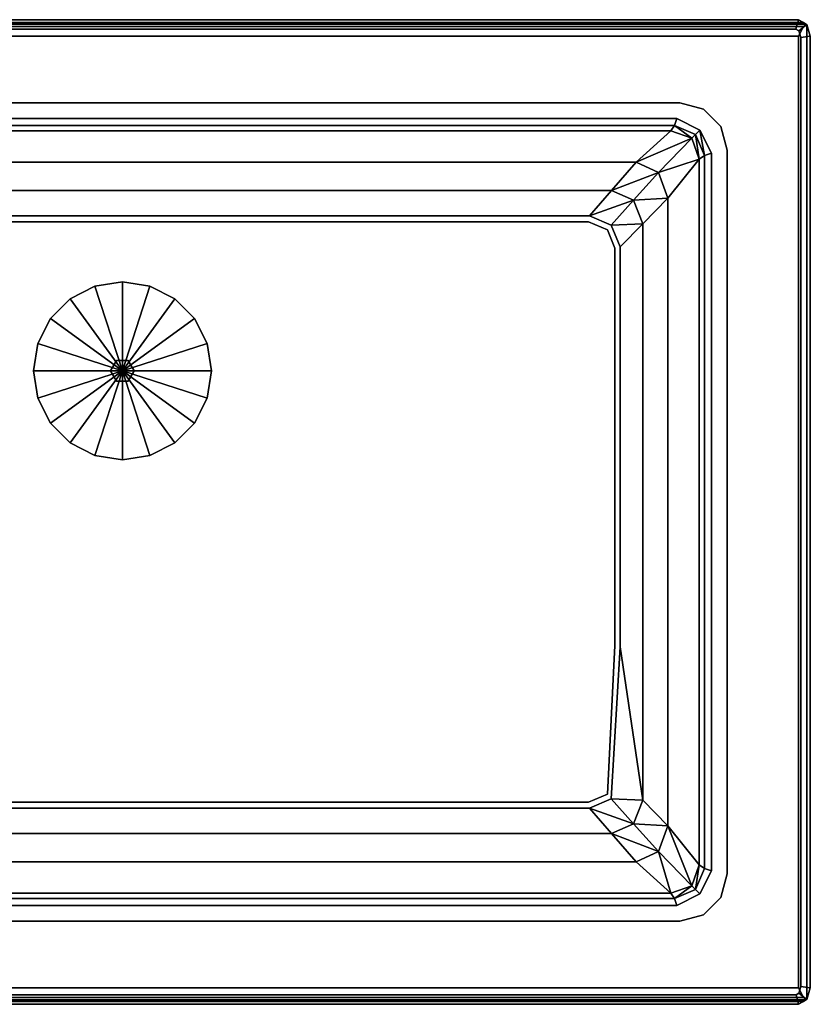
# Model space of a CAD drawing. Extents: x 0 to 0.58, y -0.415 to 0.
# Tile 2 of 2: x 0.247 to 0.58, y -0.415 to 0. Entities that reach past the tile are written whole.
import ezdxf

# ---------------------------------------------------------------- set-up
doc = ezdxf.new("R2010")
doc.units = 0
for name, color, linetype in [('L1_A_N_031758_1', 7, 'CONTINUOUS'), ('L2_A_N_031758_2', 7, 'CONTINUOUS'), ('L3_A_N_031758_3', 7, 'CONTINUOUS'), ('L4_ABLAUF__', 7, 'CONTINUOUS'), ('L5_ABLAUF75_', 7, 'CONTINUOUS'), ('L6_I_N_031758_2', 7, 'CONTINUOUS'), ('L7_GRUPPE_120', 7, 'CONTINUOUS')]:
    doc.layers.add(name, color=color, linetype=linetype)

msp = doc.modelspace()

# ---------------------------------------------------------------- linework, layer by layer
at = {"layer": 'L1_A_N_031758_1', "color": 7}
for points, invisible_edges in [([(0.00495, 0, 0.057), (0.00495, 0, 0.091), (0.57505, 0, 0.091), (0.00495, 0, 0.057)], 12), ([(0.57505, 0, 0.091), (0.57505, 0, 0.057), (0.00495, 0, 0.057), (0.57505, 0, 0.091)], 12), ([(0.004842, -0.004699, 0.053), (0.006035, -0.004, 0.053), (0.573965, -0.004, 0.053), (0.004842, -0.004699, 0.053)], 12), ([(0.004842, -0.004699, 0.053), (0.573965, -0.004, 0.053), (0.576, -0.007574, 0.053), (0.004842, -0.004699, 0.053)], 15), ([(0.573965, -0.004, 0.053), (0.575158, -0.004699, 0.053), (0.576, -0.007574, 0.053), (0.573965, -0.004, 0.053)], 12), ([(0.004842, -0.004699, 0.053), (0.576, -0.007574, 0.053), (0.055, -0.035, 0.053), (0.004842, -0.004699, 0.053)], 15), ([(0.57505, -0.007, 0.098), (0.00495, -0.007, 0.098), (0.056324, -0.041604, 0.098), (0.57505, -0.007, 0.098)], 14), ([(0.576, -0.007574, 0.053), (0.525, -0.035, 0.053), (0.055, -0.035, 0.053), (0.576, -0.007574, 0.053)], 13), ([(0.57505, -0.007, 0.098), (0.056324, -0.041604, 0.098), (0.523676, -0.041602, 0.098), (0.57505, -0.007, 0.098)], 13), ([(0.57505, -0.007, 0.098), (0.523676, -0.041602, 0.098), (0.533442, -0.046558, 0.098), (0.57505, -0.007, 0.098)], 13), ([(0.576, -0.007574, 0.053), (0.535, -0.037679, 0.053), (0.525, -0.035, 0.053), (0.576, -0.007574, 0.053)], 13), ([(0.57505, -0.007, 0.098), (0.533442, -0.046558, 0.098), (0.538389, -0.056327, 0.098), (0.57505, -0.007, 0.098)], 13), ([(0.576, -0.007574, 0.053), (0.542321, -0.045, 0.053), (0.535, -0.037679, 0.053), (0.576, -0.007574, 0.053)], 13), ([(0.57505, -0.408, 0.098), (0.57505, -0.007, 0.098), (0.538389, -0.056327, 0.098), (0.57505, -0.408, 0.098)], 14), ([(0.545, -0.055, 0.053), (0.542321, -0.045, 0.053), (0.576, -0.007574, 0.053), (0.545, -0.055, 0.053)], 14), ([(0.545, -0.36, 0.053), (0.545, -0.055, 0.053), (0.576, -0.007574, 0.053), (0.545, -0.36, 0.053)], 14), ([(0.545, -0.36, 0.053), (0.576, -0.007574, 0.053), (0.575158, -0.410301, 0.053), (0.545, -0.36, 0.053)], 15), ([(0.576, -0.007574, 0.053), (0.576, -0.407426, 0.053), (0.575158, -0.410301, 0.053), (0.576, -0.007574, 0.053)], 12), ([(0.58, -0.408, 0.057), (0.58, -0.007, 0.057), (0.58, -0.007, 0.091), (0.58, -0.408, 0.057)], 12), ([(0.58, -0.007, 0.091), (0.58, -0.408, 0.091), (0.58, -0.408, 0.057), (0.58, -0.007, 0.091)], 12), ([(0.035, -0.36), (0.055, -0.035), (0.545, -0.055), (0.035, -0.36)], 15), ([(0.055, -0.035), (0.525, -0.035), (0.535, -0.037679), (0.055, -0.035)], 12), ([(0.055, -0.035), (0.535, -0.037679), (0.545, -0.055), (0.055, -0.035)], 15), ([(0.535, -0.037679), (0.542321, -0.045), (0.545, -0.055), (0.535, -0.037679)], 12), ([(0.545, -0.055), (0.525, -0.38), (0.035, -0.36), (0.545, -0.055)], 15), ([(0.545, -0.055), (0.542321, -0.37), (0.525, -0.38), (0.545, -0.055)], 15), ([(0.57505, -0.408, 0.098), (0.538389, -0.056327, 0.098), (0.538389, -0.358673, 0.098), (0.57505, -0.408, 0.098)], 13), ([(0.545, -0.055), (0.545, -0.36), (0.542321, -0.37), (0.545, -0.055)], 12), ([(0.525, -0.38), (0.045, -0.377321), (0.035, -0.36), (0.525, -0.38)], 15), ([(0.57505, -0.408, 0.098), (0.538389, -0.358673, 0.098), (0.533442, -0.368442, 0.098), (0.57505, -0.408, 0.098)], 13), ([(0.542321, -0.37, 0.053), (0.545, -0.36, 0.053), (0.575158, -0.410301, 0.053), (0.542321, -0.37, 0.053)], 14), ([(0.533442, -0.368442, 0.098), (0.523676, -0.373398, 0.098), (0.57505, -0.408, 0.098), (0.533442, -0.368442, 0.098)], 14), ([(0.523676, -0.373398, 0.098), (0.056324, -0.373396, 0.098), (0.00495, -0.408, 0.098), (0.523676, -0.373398, 0.098)], 14), ([(0.523676, -0.373398, 0.098), (0.00495, -0.408, 0.098), (0.57505, -0.408, 0.098), (0.523676, -0.373398, 0.098)], 13), ([(0.542321, -0.37), (0.535, -0.377321), (0.525, -0.38), (0.542321, -0.37)], 12), ([(0.535, -0.377321, 0.053), (0.542321, -0.37, 0.053), (0.575158, -0.410301, 0.053), (0.535, -0.377321, 0.053)], 14), ([(0.525, -0.38), (0.055, -0.38), (0.045, -0.377321), (0.525, -0.38)], 12), ([(0.525, -0.38, 0.053), (0.535, -0.377321, 0.053), (0.575158, -0.410301, 0.053), (0.525, -0.38, 0.053)], 14), ([(0.055, -0.38, 0.053), (0.575158, -0.410301, 0.053), (0.004, -0.407426, 0.053), (0.055, -0.38, 0.053)], 15), ([(0.055, -0.38, 0.053), (0.525, -0.38, 0.053), (0.575158, -0.410301, 0.053), (0.055, -0.38, 0.053)], 14), ([(0.575158, -0.410301, 0.053), (0.006035, -0.411, 0.053), (0.004, -0.407426, 0.053), (0.575158, -0.410301, 0.053)], 15), ([(0.575158, -0.410301, 0.053), (0.573978, -0.410992, 0.053), (0.006035, -0.411, 0.053), (0.575158, -0.410301, 0.053)], 12), ([(0.00495, -0.415, 0.091), (0.00495, -0.415, 0.057), (0.57505, -0.415, 0.057), (0.00495, -0.415, 0.091)], 12), ([(0.57505, -0.415, 0.057), (0.57505, -0.415, 0.091), (0.00495, -0.415, 0.091), (0.57505, -0.415, 0.057)], 12)]:
    msp.add_3dface(points, dxfattribs=dict(at, invisible_edges=invisible_edges))
at = {"layer": 'L2_A_N_031758_2', "color": 7, "invisible_edges": 12}
for points in [[(0.055, -0.035, 0.053), (0.525, -0.035, 0.053), (0.525, -0.035), (0.055, -0.035, 0.053)], [(0.525, -0.035), (0.055, -0.035), (0.055, -0.035, 0.053), (0.525, -0.035)], [(0.525, -0.035, 0.053), (0.535, -0.037679, 0.053), (0.535, -0.037679), (0.525, -0.035, 0.053)], [(0.535, -0.037679), (0.525, -0.035), (0.525, -0.035, 0.053), (0.535, -0.037679)], [(0.535, -0.037679, 0.053), (0.542321, -0.045, 0.053), (0.542321, -0.045), (0.535, -0.037679, 0.053)], [(0.542321, -0.045), (0.535, -0.037679), (0.535, -0.037679, 0.053), (0.542321, -0.045)], [(0.542321, -0.045, 0.053), (0.545, -0.055, 0.053), (0.545, -0.055), (0.542321, -0.045, 0.053)], [(0.545, -0.055), (0.542321, -0.045), (0.542321, -0.045, 0.053), (0.545, -0.055)], [(0.545, -0.055, 0.053), (0.545, -0.36, 0.053), (0.545, -0.36), (0.545, -0.055, 0.053)], [(0.545, -0.36), (0.545, -0.055), (0.545, -0.055, 0.053), (0.545, -0.36)], [(0.545, -0.36, 0.053), (0.542321, -0.37, 0.053), (0.542321, -0.37), (0.545, -0.36, 0.053)], [(0.542321, -0.37), (0.545, -0.36), (0.545, -0.36, 0.053), (0.542321, -0.37)], [(0.542321, -0.37, 0.053), (0.535, -0.377321, 0.053), (0.535, -0.377321), (0.542321, -0.37, 0.053)], [(0.535, -0.377321), (0.542321, -0.37), (0.542321, -0.37, 0.053), (0.535, -0.377321)], [(0.535, -0.377321, 0.053), (0.525, -0.38, 0.053), (0.525, -0.38), (0.535, -0.377321, 0.053)], [(0.525, -0.38), (0.535, -0.377321), (0.535, -0.377321, 0.053), (0.525, -0.38)], [(0.525, -0.38, 0.053), (0.055, -0.38, 0.053), (0.055, -0.38), (0.525, -0.38, 0.053)], [(0.055, -0.38), (0.525, -0.38), (0.525, -0.38, 0.053), (0.055, -0.38)]]:
    msp.add_3dface(points, dxfattribs=at)
at = {"layer": 'L3_A_N_031758_3', "color": 7}
for points, invisible_edges in [([(0.57505, 0, 0.091), (0.00495, 0, 0.091), (0.002899, -0.001201, 0.095101), (0.57505, 0, 0.091)], 12), ([(0.002899, -0.001201, 0.095101), (0.577101, -0.001201, 0.095101), (0.57505, 0, 0.091), (0.002899, -0.001201, 0.095101)], 12), ([(0.573965, -0.004, 0.053), (0.006035, -0.004, 0.053), (0.00495, 0, 0.057), (0.573965, -0.004, 0.053)], 12), ([(0.00495, 0, 0.057), (0.57505, 0, 0.057), (0.573965, -0.004, 0.053), (0.00495, 0, 0.057)], 12), ([(0.575158, -0.004699, 0.053), (0.573965, -0.004, 0.053), (0.57505, 0, 0.057), (0.575158, -0.004699, 0.053)], 12), ([(0.57505, 0, 0.057), (0.57855, -0.00205, 0.057), (0.575158, -0.004699, 0.053), (0.57505, 0, 0.057)], 12), ([(0.57855, -0.00205, 0.09595), (0.57855, -0.00205, 0.057), (0.57505, 0, 0.057), (0.57855, -0.00205, 0.09595)], 12), ([(0.57505, 0, 0.057), (0.57505, 0, 0.091), (0.577101, -0.001201, 0.095101), (0.57505, 0, 0.057)], 12), ([(0.57855, -0.00205, 0.09595), (0.57505, 0, 0.057), (0.577101, -0.001201, 0.095101), (0.57855, -0.00205, 0.09595)], 15), ([(0.002899, -0.001201, 0.095101), (0.001828, -0.001828, 0.096172), (0.578172, -0.001828, 0.096172), (0.002899, -0.001201, 0.095101)], 12), ([(0.577101, -0.002899, 0.096799), (0.578172, -0.001828, 0.096172), (0.001828, -0.001828, 0.096172), (0.577101, -0.002899, 0.096799)], 12), ([(0.001828, -0.001828, 0.096172), (0.002899, -0.002899, 0.096799), (0.577101, -0.002899, 0.096799), (0.001828, -0.001828, 0.096172)], 12), ([(0.578172, -0.001828, 0.096172), (0.577101, -0.001201, 0.095101), (0.002899, -0.001201, 0.095101), (0.578172, -0.001828, 0.096172)], 12), ([(0.577101, -0.002899, 0.096799), (0.002899, -0.002899, 0.096799), (0.00495, -0.007, 0.098), (0.577101, -0.002899, 0.096799)], 12), ([(0.00495, -0.007, 0.098), (0.57505, -0.007, 0.098), (0.577101, -0.002899, 0.096799), (0.00495, -0.007, 0.098)], 12), ([(0.578172, -0.001828, 0.096172), (0.577101, -0.002899, 0.096799), (0.57505, -0.007, 0.098), (0.578172, -0.001828, 0.096172)], 12), ([(0.57855, -0.41295, 0.09595), (0.578172, -0.001828, 0.096172), (0.57505, -0.007, 0.098), (0.57855, -0.41295, 0.09595)], 15), ([(0.576, -0.007574, 0.053), (0.575158, -0.004699, 0.053), (0.57855, -0.00205, 0.057), (0.576, -0.007574, 0.053)], 12), ([(0.57855, -0.00205, 0.057), (0.58, -0.007, 0.057), (0.576, -0.007574, 0.053), (0.57855, -0.00205, 0.057)], 12), ([(0.577101, -0.001201, 0.095101), (0.578172, -0.001828, 0.096172), (0.57855, -0.00205, 0.09595), (0.577101, -0.001201, 0.095101)], 12), ([(0.57855, -0.41295, 0.09595), (0.57855, -0.00205, 0.09595), (0.578172, -0.001828, 0.096172), (0.57855, -0.41295, 0.09595)], 12), ([(0.58, -0.408, 0.091), (0.58, -0.007, 0.091), (0.57855, -0.00205, 0.09595), (0.58, -0.408, 0.091)], 12), ([(0.57855, -0.00205, 0.09595), (0.57855, -0.41295, 0.09595), (0.58, -0.408, 0.091), (0.57855, -0.00205, 0.09595)], 12), ([(0.58, -0.007, 0.091), (0.58, -0.007, 0.057), (0.57855, -0.00205, 0.057), (0.58, -0.007, 0.091)], 12), ([(0.57855, -0.00205, 0.057), (0.57855, -0.00205, 0.09595), (0.58, -0.007, 0.091), (0.57855, -0.00205, 0.057)], 12), ([(0.57505, -0.007, 0.098), (0.57505, -0.408, 0.098), (0.577101, -0.412101, 0.096799), (0.57505, -0.007, 0.098)], 12), ([(0.57505, -0.007, 0.098), (0.577101, -0.412101, 0.096799), (0.57855, -0.41295, 0.09595), (0.57505, -0.007, 0.098)], 15), ([(0.576, -0.407426, 0.053), (0.576, -0.007574, 0.053), (0.58, -0.007, 0.057), (0.576, -0.407426, 0.053)], 12), ([(0.58, -0.007, 0.057), (0.58, -0.408, 0.057), (0.576, -0.407426, 0.053), (0.58, -0.007, 0.057)], 12), ([(0.57505, -0.408, 0.098), (0.00495, -0.408, 0.098), (0.002899, -0.412101, 0.096799), (0.57505, -0.408, 0.098)], 12), ([(0.002899, -0.412101, 0.096799), (0.577101, -0.412101, 0.096799), (0.57505, -0.408, 0.098), (0.002899, -0.412101, 0.096799)], 12), ([(0.573978, -0.410992, 0.053), (0.575158, -0.410301, 0.053), (0.57855, -0.41295, 0.057), (0.573978, -0.410992, 0.053)], 12), ([(0.575158, -0.410301, 0.053), (0.576, -0.407426, 0.053), (0.58, -0.408, 0.057), (0.575158, -0.410301, 0.053)], 12), ([(0.58, -0.408, 0.057), (0.57855, -0.41295, 0.057), (0.575158, -0.410301, 0.053), (0.58, -0.408, 0.057)], 12), ([(0.58, -0.408, 0.057), (0.58, -0.408, 0.091), (0.57855, -0.41295, 0.09595), (0.58, -0.408, 0.057)], 12), ([(0.57855, -0.41295, 0.09595), (0.57855, -0.41295, 0.057), (0.58, -0.408, 0.057), (0.57855, -0.41295, 0.09595)], 12), ([(0.002899, -0.412101, 0.096799), (0.001828, -0.413172, 0.096172), (0.578172, -0.413172, 0.096172), (0.002899, -0.412101, 0.096799)], 12), ([(0.001828, -0.413172, 0.096172), (0.002899, -0.413799, 0.095101), (0.577101, -0.413799, 0.095101), (0.001828, -0.413172, 0.096172)], 12), ([(0.577101, -0.413799, 0.095101), (0.578172, -0.413172, 0.096172), (0.001828, -0.413172, 0.096172), (0.577101, -0.413799, 0.095101)], 12), ([(0.578172, -0.413172, 0.096172), (0.577101, -0.412101, 0.096799), (0.002899, -0.412101, 0.096799), (0.578172, -0.413172, 0.096172)], 12), ([(0.577101, -0.413799, 0.095101), (0.002899, -0.413799, 0.095101), (0.00495, -0.415, 0.091), (0.577101, -0.413799, 0.095101)], 12), ([(0.57505, -0.415, 0.057), (0.00495, -0.415, 0.057), (0.006035, -0.411, 0.053), (0.57505, -0.415, 0.057)], 12), ([(0.00495, -0.415, 0.091), (0.57505, -0.415, 0.091), (0.577101, -0.413799, 0.095101), (0.00495, -0.415, 0.091)], 12), ([(0.006035, -0.411, 0.053), (0.573978, -0.410992, 0.053), (0.57505, -0.415, 0.057), (0.006035, -0.411, 0.053)], 12), ([(0.57855, -0.41295, 0.057), (0.57505, -0.415, 0.057), (0.573978, -0.410992, 0.053), (0.57855, -0.41295, 0.057)], 12), ([(0.57505, -0.415, 0.091), (0.57505, -0.415, 0.057), (0.57855, -0.41295, 0.057), (0.57505, -0.415, 0.091)], 12), ([(0.57855, -0.41295, 0.057), (0.578172, -0.413172, 0.096172), (0.57505, -0.415, 0.091), (0.57855, -0.41295, 0.057)], 15), ([(0.578172, -0.413172, 0.096172), (0.577101, -0.413799, 0.095101), (0.57505, -0.415, 0.091), (0.578172, -0.413172, 0.096172)], 12), ([(0.577101, -0.412101, 0.096799), (0.578172, -0.413172, 0.096172), (0.57855, -0.41295, 0.09595), (0.577101, -0.412101, 0.096799)], 12), ([(0.57855, -0.41295, 0.057), (0.57855, -0.41295, 0.09595), (0.578172, -0.413172, 0.096172), (0.57855, -0.41295, 0.057)], 12)]:
    msp.add_3dface(points, dxfattribs=dict(at, invisible_edges=invisible_edges))
at = {"layer": 'L4_ABLAUF__', "color": 7}
for points, invisible_edges in [([(0.2875, -0.14367, 0.038), (0.285, -0.148, 0.038), (0.2875, -0.15233, 0.038), (0.2875, -0.14367, 0.038)], 12), ([(0.2875, -0.15233, 0.033), (0.285, -0.148, 0.033), (0.2875, -0.14367, 0.033), (0.2875, -0.15233, 0.033)], 12), ([(0.2875, -0.14367, 0.033), (0.285, -0.148, 0.033), (0.285, -0.148, 0.038), (0.2875, -0.14367, 0.033)], 12), ([(0.285, -0.148, 0.038), (0.2875, -0.14367, 0.038), (0.2875, -0.14367, 0.033), (0.285, -0.148, 0.038)], 12), ([(0.295, -0.148, 0.038), (0.2925, -0.14367, 0.038), (0.2875, -0.14367, 0.038), (0.295, -0.148, 0.038)], 12), ([(0.295, -0.148, 0.038), (0.2875, -0.14367, 0.038), (0.2875, -0.15233, 0.038), (0.295, -0.148, 0.038)], 15), ([(0.2875, -0.14367, 0.033), (0.2925, -0.14367, 0.033), (0.295, -0.148, 0.033), (0.2875, -0.14367, 0.033)], 12), ([(0.295, -0.148, 0.033), (0.2875, -0.15233, 0.033), (0.2875, -0.14367, 0.033), (0.295, -0.148, 0.033)], 15), ([(0.2925, -0.14367, 0.033), (0.2875, -0.14367, 0.033), (0.2875, -0.14367, 0.038), (0.2925, -0.14367, 0.033)], 12), ([(0.2875, -0.14367, 0.038), (0.2925, -0.14367, 0.038), (0.2925, -0.14367, 0.033), (0.2875, -0.14367, 0.038)], 12), ([(0.295, -0.148, 0.033), (0.2925, -0.14367, 0.033), (0.2925, -0.14367, 0.038), (0.295, -0.148, 0.033)], 12), ([(0.2925, -0.14367, 0.038), (0.295, -0.148, 0.038), (0.295, -0.148, 0.033), (0.2925, -0.14367, 0.038)], 12), ([(0.285, -0.148, 0.033), (0.2875, -0.15233, 0.033), (0.2875, -0.15233, 0.038), (0.285, -0.148, 0.033)], 12), ([(0.2875, -0.15233, 0.038), (0.285, -0.148, 0.038), (0.285, -0.148, 0.033), (0.2875, -0.15233, 0.038)], 12), ([(0.2875, -0.15233, 0.038), (0.2925, -0.15233, 0.038), (0.295, -0.148, 0.038), (0.2875, -0.15233, 0.038)], 12), ([(0.295, -0.148, 0.033), (0.2925, -0.15233, 0.033), (0.2875, -0.15233, 0.033), (0.295, -0.148, 0.033)], 12), ([(0.2925, -0.15233, 0.033), (0.295, -0.148, 0.033), (0.295, -0.148, 0.038), (0.2925, -0.15233, 0.033)], 12), ([(0.295, -0.148, 0.038), (0.2925, -0.15233, 0.038), (0.2925, -0.15233, 0.033), (0.295, -0.148, 0.038)], 12), ([(0.2875, -0.15233, 0.033), (0.2925, -0.15233, 0.033), (0.2925, -0.15233, 0.038), (0.2875, -0.15233, 0.033)], 12), ([(0.2925, -0.15233, 0.038), (0.2875, -0.15233, 0.038), (0.2875, -0.15233, 0.033), (0.2925, -0.15233, 0.038)], 12)]:
    msp.add_3dface(points, dxfattribs=dict(at, invisible_edges=invisible_edges))
at = {"layer": 'L5_ABLAUF75_', "color": 7}
for points, invisible_edges in [([(0.29, -0.1105, 0.039), (0.278412, -0.112335, 0.039), (0.29, -0.148, 0.04), (0.29, -0.1105, 0.039)], 8), ([(0.29, -0.1105, 0.038), (0.278412, -0.112335, 0.038), (0.278412, -0.112335, 0.039), (0.29, -0.1105, 0.038)], 12), ([(0.278412, -0.112335, 0.039), (0.29, -0.1105, 0.039), (0.29, -0.1105, 0.038), (0.278412, -0.112335, 0.039)], 12), ([(0.278412, -0.112335, 0.038), (0.29, -0.1105, 0.038), (0.301588, -0.112335, 0.038), (0.278412, -0.112335, 0.038)], 12), ([(0.301588, -0.112335, 0.039), (0.29, -0.1105, 0.039), (0.29, -0.148, 0.04), (0.301588, -0.112335, 0.039)], 8), ([(0.301588, -0.112335, 0.038), (0.29, -0.1105, 0.038), (0.29, -0.1105, 0.039), (0.301588, -0.112335, 0.038)], 12), ([(0.29, -0.1105, 0.039), (0.301588, -0.112335, 0.039), (0.301588, -0.112335, 0.038), (0.29, -0.1105, 0.039)], 12), ([(0.259662, -0.125958, 0.038), (0.267958, -0.117662, 0.038), (0.278412, -0.112335, 0.038), (0.259662, -0.125958, 0.038)], 12), ([(0.259662, -0.125958, 0.038), (0.278412, -0.112335, 0.038), (0.301588, -0.112335, 0.038), (0.259662, -0.125958, 0.038)], 15), ([(0.259662, -0.170042, 0.038), (0.259662, -0.125958, 0.038), (0.301588, -0.112335, 0.038), (0.259662, -0.170042, 0.038)], 15), ([(0.301588, -0.112335, 0.038), (0.3275, -0.148, 0.038), (0.259662, -0.170042, 0.038), (0.301588, -0.112335, 0.038)], 15), ([(0.278412, -0.112335, 0.039), (0.267958, -0.117662, 0.039), (0.29, -0.148, 0.04), (0.278412, -0.112335, 0.039)], 8), ([(0.278412, -0.112335, 0.038), (0.267958, -0.117662, 0.038), (0.267958, -0.117662, 0.039), (0.278412, -0.112335, 0.038)], 12), ([(0.267958, -0.117662, 0.039), (0.278412, -0.112335, 0.039), (0.278412, -0.112335, 0.038), (0.267958, -0.117662, 0.039)], 12), ([(0.312042, -0.117662, 0.039), (0.301588, -0.112335, 0.039), (0.29, -0.148, 0.04), (0.312042, -0.117662, 0.039)], 8), ([(0.312042, -0.117662, 0.038), (0.301588, -0.112335, 0.038), (0.301588, -0.112335, 0.039), (0.312042, -0.117662, 0.038)], 12), ([(0.301588, -0.112335, 0.039), (0.312042, -0.117662, 0.039), (0.312042, -0.117662, 0.038), (0.301588, -0.112335, 0.039)], 12), ([(0.301588, -0.112335, 0.038), (0.312042, -0.117662, 0.038), (0.320338, -0.125958, 0.038), (0.301588, -0.112335, 0.038)], 12), ([(0.301588, -0.112335, 0.038), (0.320338, -0.125958, 0.038), (0.3275, -0.148, 0.038), (0.301588, -0.112335, 0.038)], 15), ([(0.267958, -0.117662, 0.039), (0.259662, -0.125958, 0.039), (0.29, -0.148, 0.04), (0.267958, -0.117662, 0.039)], 8), ([(0.267958, -0.117662, 0.038), (0.259662, -0.125958, 0.038), (0.259662, -0.125958, 0.039), (0.267958, -0.117662, 0.038)], 12), ([(0.259662, -0.125958, 0.039), (0.267958, -0.117662, 0.039), (0.267958, -0.117662, 0.038), (0.259662, -0.125958, 0.039)], 12), ([(0.320338, -0.125958, 0.039), (0.312042, -0.117662, 0.039), (0.29, -0.148, 0.04), (0.320338, -0.125958, 0.039)], 8), ([(0.320338, -0.125958, 0.038), (0.312042, -0.117662, 0.038), (0.312042, -0.117662, 0.039), (0.320338, -0.125958, 0.038)], 12), ([(0.312042, -0.117662, 0.039), (0.320338, -0.125958, 0.039), (0.320338, -0.125958, 0.038), (0.312042, -0.117662, 0.039)], 12), ([(0.2525, -0.148, 0.038), (0.254335, -0.136412, 0.038), (0.259662, -0.125958, 0.038), (0.2525, -0.148, 0.038)], 12), ([(0.259662, -0.170042, 0.038), (0.2525, -0.148, 0.038), (0.259662, -0.125958, 0.038), (0.259662, -0.170042, 0.038)], 15), ([(0.259662, -0.125958, 0.039), (0.254335, -0.136412, 0.039), (0.29, -0.148, 0.04), (0.259662, -0.125958, 0.039)], 8), ([(0.259662, -0.125958, 0.038), (0.254335, -0.136412, 0.038), (0.254335, -0.136412, 0.039), (0.259662, -0.125958, 0.038)], 12), ([(0.254335, -0.136412, 0.039), (0.259662, -0.125958, 0.039), (0.259662, -0.125958, 0.038), (0.254335, -0.136412, 0.039)], 12), ([(0.325665, -0.136412, 0.039), (0.320338, -0.125958, 0.039), (0.29, -0.148, 0.04), (0.325665, -0.136412, 0.039)], 8), ([(0.325665, -0.136412, 0.038), (0.320338, -0.125958, 0.038), (0.320338, -0.125958, 0.039), (0.325665, -0.136412, 0.038)], 12), ([(0.320338, -0.125958, 0.039), (0.325665, -0.136412, 0.039), (0.325665, -0.136412, 0.038), (0.320338, -0.125958, 0.039)], 12), ([(0.320338, -0.125958, 0.038), (0.325665, -0.136412, 0.038), (0.3275, -0.148, 0.038), (0.320338, -0.125958, 0.038)], 12), ([(0.254335, -0.136412, 0.039), (0.2525, -0.148, 0.039), (0.29, -0.148, 0.04), (0.254335, -0.136412, 0.039)], 8), ([(0.254335, -0.136412, 0.038), (0.2525, -0.148, 0.038), (0.2525, -0.148, 0.039), (0.254335, -0.136412, 0.038)], 12), ([(0.2525, -0.148, 0.039), (0.254335, -0.136412, 0.039), (0.254335, -0.136412, 0.038), (0.2525, -0.148, 0.039)], 12), ([(0.3275, -0.148, 0.039), (0.325665, -0.136412, 0.039), (0.29, -0.148, 0.04), (0.3275, -0.148, 0.039)], 8), ([(0.3275, -0.148, 0.038), (0.325665, -0.136412, 0.038), (0.325665, -0.136412, 0.039), (0.3275, -0.148, 0.038)], 12), ([(0.325665, -0.136412, 0.039), (0.3275, -0.148, 0.039), (0.3275, -0.148, 0.038), (0.325665, -0.136412, 0.039)], 12), ([(0.2525, -0.148, 0.039), (0.254335, -0.159588, 0.039), (0.29, -0.148, 0.04), (0.2525, -0.148, 0.039)], 8), ([(0.2525, -0.148, 0.038), (0.254335, -0.159588, 0.038), (0.254335, -0.159588, 0.039), (0.2525, -0.148, 0.038)], 12), ([(0.254335, -0.159588, 0.039), (0.2525, -0.148, 0.039), (0.2525, -0.148, 0.038), (0.254335, -0.159588, 0.039)], 12), ([(0.259662, -0.170042, 0.038), (0.254335, -0.159588, 0.038), (0.2525, -0.148, 0.038), (0.259662, -0.170042, 0.038)], 12), ([(0.254335, -0.159588, 0.039), (0.259662, -0.170042, 0.039), (0.29, -0.148, 0.04), (0.254335, -0.159588, 0.039)], 8), ([(0.259662, -0.170042, 0.039), (0.267958, -0.178338, 0.039), (0.29, -0.148, 0.04), (0.259662, -0.170042, 0.039)], 8), ([(0.3275, -0.148, 0.038), (0.301588, -0.183665, 0.038), (0.259662, -0.170042, 0.038), (0.3275, -0.148, 0.038)], 15), ([(0.267958, -0.178338, 0.039), (0.278412, -0.183665, 0.039), (0.29, -0.148, 0.04), (0.267958, -0.178338, 0.039)], 8), ([(0.278412, -0.183665, 0.039), (0.29, -0.1855, 0.039), (0.29, -0.148, 0.04), (0.278412, -0.183665, 0.039)], 8), ([(0.29, -0.1855, 0.039), (0.301588, -0.183665, 0.039), (0.29, -0.148, 0.04), (0.29, -0.1855, 0.039)], 8), ([(0.301588, -0.183665, 0.039), (0.312042, -0.178338, 0.039), (0.29, -0.148, 0.04), (0.301588, -0.183665, 0.039)], 8), ([(0.312042, -0.178338, 0.039), (0.320338, -0.170042, 0.039), (0.29, -0.148, 0.04), (0.312042, -0.178338, 0.039)], 8), ([(0.320338, -0.170042, 0.039), (0.325665, -0.159588, 0.039), (0.29, -0.148, 0.04), (0.320338, -0.170042, 0.039)], 8), ([(0.325665, -0.159588, 0.039), (0.3275, -0.148, 0.039), (0.29, -0.148, 0.04), (0.325665, -0.159588, 0.039)], 8), ([(0.3275, -0.148, 0.038), (0.320338, -0.170042, 0.038), (0.301588, -0.183665, 0.038), (0.3275, -0.148, 0.038)], 15), ([(0.3275, -0.148, 0.038), (0.325665, -0.159588, 0.038), (0.320338, -0.170042, 0.038), (0.3275, -0.148, 0.038)], 12), ([(0.325665, -0.159588, 0.038), (0.3275, -0.148, 0.038), (0.3275, -0.148, 0.039), (0.325665, -0.159588, 0.038)], 12), ([(0.3275, -0.148, 0.039), (0.325665, -0.159588, 0.039), (0.325665, -0.159588, 0.038), (0.3275, -0.148, 0.039)], 12), ([(0.254335, -0.159588, 0.038), (0.259662, -0.170042, 0.038), (0.259662, -0.170042, 0.039), (0.254335, -0.159588, 0.038)], 12), ([(0.259662, -0.170042, 0.039), (0.254335, -0.159588, 0.039), (0.254335, -0.159588, 0.038), (0.259662, -0.170042, 0.039)], 12), ([(0.320338, -0.170042, 0.038), (0.325665, -0.159588, 0.038), (0.325665, -0.159588, 0.039), (0.320338, -0.170042, 0.038)], 12), ([(0.325665, -0.159588, 0.039), (0.320338, -0.170042, 0.039), (0.320338, -0.170042, 0.038), (0.325665, -0.159588, 0.039)], 12), ([(0.259662, -0.170042, 0.038), (0.267958, -0.178338, 0.038), (0.267958, -0.178338, 0.039), (0.259662, -0.170042, 0.038)], 12), ([(0.267958, -0.178338, 0.039), (0.259662, -0.170042, 0.039), (0.259662, -0.170042, 0.038), (0.267958, -0.178338, 0.039)], 12), ([(0.278412, -0.183665, 0.038), (0.267958, -0.178338, 0.038), (0.259662, -0.170042, 0.038), (0.278412, -0.183665, 0.038)], 12), ([(0.301588, -0.183665, 0.038), (0.278412, -0.183665, 0.038), (0.259662, -0.170042, 0.038), (0.301588, -0.183665, 0.038)], 15), ([(0.320338, -0.170042, 0.038), (0.312042, -0.178338, 0.038), (0.301588, -0.183665, 0.038), (0.320338, -0.170042, 0.038)], 12), ([(0.312042, -0.178338, 0.038), (0.320338, -0.170042, 0.038), (0.320338, -0.170042, 0.039), (0.312042, -0.178338, 0.038)], 12), ([(0.320338, -0.170042, 0.039), (0.312042, -0.178338, 0.039), (0.312042, -0.178338, 0.038), (0.320338, -0.170042, 0.039)], 12), ([(0.267958, -0.178338, 0.038), (0.278412, -0.183665, 0.038), (0.278412, -0.183665, 0.039), (0.267958, -0.178338, 0.038)], 12), ([(0.278412, -0.183665, 0.039), (0.267958, -0.178338, 0.039), (0.267958, -0.178338, 0.038), (0.278412, -0.183665, 0.039)], 12), ([(0.301588, -0.183665, 0.038), (0.312042, -0.178338, 0.038), (0.312042, -0.178338, 0.039), (0.301588, -0.183665, 0.038)], 12), ([(0.312042, -0.178338, 0.039), (0.301588, -0.183665, 0.039), (0.301588, -0.183665, 0.038), (0.312042, -0.178338, 0.039)], 12), ([(0.278412, -0.183665, 0.038), (0.29, -0.1855, 0.038), (0.29, -0.1855, 0.039), (0.278412, -0.183665, 0.038)], 12), ([(0.29, -0.1855, 0.039), (0.278412, -0.183665, 0.039), (0.278412, -0.183665, 0.038), (0.29, -0.1855, 0.039)], 12), ([(0.301588, -0.183665, 0.038), (0.29, -0.1855, 0.038), (0.278412, -0.183665, 0.038), (0.301588, -0.183665, 0.038)], 12), ([(0.29, -0.1855, 0.038), (0.301588, -0.183665, 0.038), (0.301588, -0.183665, 0.039), (0.29, -0.1855, 0.038)], 12), ([(0.301588, -0.183665, 0.039), (0.29, -0.1855, 0.039), (0.29, -0.1855, 0.038), (0.301588, -0.183665, 0.039)], 12)]:
    msp.add_3dface(points, dxfattribs=dict(at, invisible_edges=invisible_edges))
at = {"layer": 'L6_I_N_031758_2', "color": 7}
for points, invisible_edges in [([(0.497622, -0.263704, 0.033), (0.093444, -0.085263, 0.033), (0.085561, -0.326447, 0.033), (0.497622, -0.263704, 0.033)], 15), ([(0.494439, -0.088553, 0.033), (0.486556, -0.085263, 0.033), (0.093444, -0.085263, 0.033), (0.494439, -0.088553, 0.033)], 12), ([(0.497622, -0.263704, 0.033), (0.494439, -0.088553, 0.033), (0.093444, -0.085263, 0.033), (0.497622, -0.263704, 0.033)], 15), ([(0.497622, -0.263704, 0.033), (0.497622, -0.096296, 0.033), (0.494439, -0.088553, 0.033), (0.497622, -0.263704, 0.033)], 12), ([(0.085561, -0.326447, 0.033), (0.486556, -0.329737, 0.033), (0.497622, -0.263704, 0.033), (0.085561, -0.326447, 0.033)], 15), ([(0.486556, -0.329737, 0.033), (0.494439, -0.326447, 0.033), (0.497622, -0.263704, 0.033), (0.486556, -0.329737, 0.033)], 12), ([(0.085561, -0.326447, 0.033), (0.093444, -0.329737, 0.033), (0.486556, -0.329737, 0.033), (0.085561, -0.326447, 0.033)], 12)]:
    msp.add_3dface(points, dxfattribs=dict(at, invisible_edges=invisible_edges))
at = {"layer": 'L7_GRUPPE_120', "color": 7}
for points, invisible_edges in [([(0.522706, -0.044576, 0.097376), (0.523676, -0.041603, 0.097999), (0.056324, -0.041604, 0.098), (0.522706, -0.044576, 0.097376)], 12), ([(0.056324, -0.041604, 0.098), (0.057293, -0.044576, 0.097376), (0.522706, -0.044576, 0.097376), (0.056324, -0.041604, 0.098)], 12), ([(0.057293, -0.044576, 0.097376), (0.058787, -0.046787, 0.095632), (0.521213, -0.046787, 0.095632), (0.057293, -0.044576, 0.097376)], 12), ([(0.521213, -0.046787, 0.095632), (0.522706, -0.044576, 0.097376), (0.057293, -0.044576, 0.097376), (0.521213, -0.046787, 0.095632)], 12), ([(0.522706, -0.044576, 0.097376), (0.521213, -0.046787, 0.095632), (0.530057, -0.049942, 0.096109), (0.522706, -0.044576, 0.097376)], 8), ([(0.523676, -0.041603, 0.097999), (0.522706, -0.044576, 0.097376), (0.531622, -0.048378, 0.097512), (0.523676, -0.041603, 0.097999)], 12), ([(0.531622, -0.048378, 0.097512), (0.522706, -0.044576, 0.097376), (0.530057, -0.049942, 0.096109), (0.531622, -0.048378, 0.097512)], 8), ([(0.531622, -0.048378, 0.097512), (0.533442, -0.046558, 0.098), (0.523676, -0.041603, 0.097999), (0.531622, -0.048378, 0.097512)], 12), ([(0.521213, -0.046787, 0.095632), (0.058787, -0.046787, 0.095632), (0.073429, -0.06, 0.045), (0.521213, -0.046787, 0.095632)], 12), ([(0.073429, -0.06, 0.045), (0.506571, -0.06, 0.045), (0.521213, -0.046787, 0.095632), (0.073429, -0.06, 0.045)], 12), ([(0.530057, -0.049942, 0.096109), (0.521213, -0.046787, 0.095632), (0.506571, -0.06, 0.045), (0.530057, -0.049942, 0.096109)], 8), ([(0.531622, -0.048378, 0.097512), (0.530057, -0.049942, 0.096109), (0.533213, -0.058787, 0.095632), (0.531622, -0.048378, 0.097512)], 8), ([(0.531622, -0.048378, 0.097512), (0.535423, -0.057293, 0.097377), (0.533442, -0.046558, 0.098), (0.531622, -0.048378, 0.097512)], 8), ([(0.535423, -0.057293, 0.097377), (0.531622, -0.048378, 0.097512), (0.533213, -0.058787, 0.095632), (0.535423, -0.057293, 0.097377)], 8), ([(0.538389, -0.056327, 0.098), (0.533442, -0.046558, 0.098), (0.535423, -0.057293, 0.097377), (0.538389, -0.056327, 0.098)], 8), ([(0.516067, -0.06444, 0.045), (0.530057, -0.049942, 0.096109), (0.506571, -0.06, 0.045), (0.516067, -0.06444, 0.045)], 8), ([(0.533213, -0.058787, 0.095632), (0.530057, -0.049942, 0.096109), (0.516067, -0.06444, 0.045), (0.533213, -0.058787, 0.095632)], 8), ([(0.535423, -0.357707, 0.097379), (0.535423, -0.057293, 0.097377), (0.533213, -0.058787, 0.095632), (0.535423, -0.357707, 0.097379)], 12), ([(0.538389, -0.358673, 0.098002), (0.538389, -0.056327, 0.098), (0.535423, -0.057293, 0.097377), (0.538389, -0.358673, 0.098002)], 12), ([(0.535423, -0.057293, 0.097377), (0.535423, -0.357707, 0.097379), (0.538389, -0.358673, 0.098002), (0.535423, -0.057293, 0.097377)], 12), ([(0.506571, -0.06, 0.045), (0.073429, -0.06, 0.045), (0.083796, -0.072019, 0.036515), (0.506571, -0.06, 0.045)], 12), ([(0.083796, -0.072019, 0.036515), (0.496204, -0.072019, 0.036515), (0.506571, -0.06, 0.045), (0.083796, -0.072019, 0.036515)], 12), ([(0.506571, -0.06, 0.045), (0.496204, -0.072019, 0.036515), (0.516067, -0.06444, 0.045), (0.506571, -0.06, 0.045)], 8), ([(0.52, -0.075158, 0.045), (0.533213, -0.058787, 0.095632), (0.516067, -0.06444, 0.045), (0.52, -0.075158, 0.045)], 8), ([(0.533214, -0.356213, 0.095631), (0.533213, -0.058787, 0.095632), (0.52, -0.075158, 0.045), (0.533214, -0.356213, 0.095631)], 12), ([(0.533213, -0.058787, 0.095632), (0.533214, -0.356213, 0.095631), (0.535423, -0.357707, 0.097379), (0.533213, -0.058787, 0.095632)], 12), ([(0.496204, -0.072019, 0.036515), (0.505503, -0.076124, 0.036515), (0.516067, -0.06444, 0.045), (0.496204, -0.072019, 0.036515)], 8), ([(0.516067, -0.06444, 0.045), (0.505503, -0.076124, 0.036515), (0.52, -0.075158, 0.045), (0.516067, -0.06444, 0.045)], 8), ([(0.496204, -0.072019, 0.036515), (0.083796, -0.072019, 0.036515), (0.093043, -0.082737, 0.033), (0.496204, -0.072019, 0.036515)], 12), ([(0.093043, -0.082737, 0.033), (0.486957, -0.082737, 0.033), (0.496204, -0.072019, 0.036515), (0.093043, -0.082737, 0.033)], 12), ([(0.496204, -0.072019, 0.036515), (0.486957, -0.082737, 0.033), (0.505503, -0.076124, 0.036515), (0.496204, -0.072019, 0.036515)], 8), ([(0.486957, -0.082737, 0.033), (0.496081, -0.086545, 0.033), (0.505503, -0.076124, 0.036515), (0.486957, -0.082737, 0.033)], 8), ([(0.505503, -0.076124, 0.036515), (0.496081, -0.086545, 0.033), (0.509355, -0.086037, 0.036515), (0.505503, -0.076124, 0.036515)], 8), ([(0.505503, -0.076124, 0.036515), (0.509355, -0.086037, 0.036515), (0.52, -0.075158, 0.045), (0.505503, -0.076124, 0.036515)], 8), ([(0.520001, -0.339842, 0.044999), (0.52, -0.075158, 0.045), (0.509355, -0.086037, 0.036515), (0.520001, -0.339842, 0.044999)], 12), ([(0.52, -0.075158, 0.045), (0.520001, -0.339842, 0.044999), (0.533214, -0.356213, 0.095631), (0.52, -0.075158, 0.045)], 12), ([(0.486957, -0.082737, 0.033), (0.093043, -0.082737, 0.033), (0.093444, -0.085263, 0.033), (0.486957, -0.082737, 0.033)], 14), ([(0.486957, -0.082737, 0.033), (0.093444, -0.085263, 0.033), (0.486556, -0.085263, 0.033), (0.486957, -0.082737, 0.033)], 13), ([(0.496081, -0.086545, 0.033), (0.486957, -0.082737, 0.033), (0.486556, -0.085263, 0.033), (0.496081, -0.086545, 0.033)], 14), ([(0.496081, -0.086545, 0.033), (0.486556, -0.085263, 0.033), (0.494439, -0.088553, 0.033), (0.496081, -0.086545, 0.033)], 13), ([(0.49986, -0.095739, 0.033), (0.496081, -0.086545, 0.033), (0.494439, -0.088553, 0.033), (0.49986, -0.095739, 0.033)], 14), ([(0.496081, -0.086545, 0.033), (0.49986, -0.095739, 0.033), (0.509355, -0.086037, 0.036515), (0.496081, -0.086545, 0.033)], 8), ([(0.509355, -0.328963, 0.036515), (0.509355, -0.086037, 0.036515), (0.49986, -0.095739, 0.033), (0.509355, -0.328963, 0.036515)], 12), ([(0.509355, -0.086037, 0.036515), (0.509355, -0.328963, 0.036515), (0.520001, -0.339842, 0.044999), (0.509355, -0.086037, 0.036515)], 12), ([(0.49986, -0.095739, 0.033), (0.494439, -0.088553, 0.033), (0.497622, -0.096296, 0.033), (0.49986, -0.095739, 0.033)], 13), ([(0.497622, -0.096296, 0.033), (0.49986, -0.264261, 0.033), (0.49986, -0.095739, 0.033), (0.497622, -0.096296, 0.033)], 13), ([(0.497622, -0.096296, 0.033), (0.497622, -0.263704, 0.033), (0.49986, -0.264261, 0.033), (0.497622, -0.096296, 0.033)], 14), ([(0.49986, -0.095739, 0.033), (0.49986, -0.264261, 0.033), (0.509355, -0.328963, 0.036515), (0.49986, -0.095739, 0.033)], 12), ([(0.497622, -0.263704, 0.033), (0.494439, -0.326447, 0.033), (0.496081, -0.328455, 0.033), (0.497622, -0.263704, 0.033)], 14), ([(0.497622, -0.263704, 0.033), (0.496081, -0.328455, 0.033), (0.49986, -0.264261, 0.033), (0.497622, -0.263704, 0.033)], 13), ([(0.49986, -0.264261, 0.033), (0.496081, -0.328455, 0.033), (0.509355, -0.328963, 0.036515), (0.49986, -0.264261, 0.033)], 8), ([(0.494439, -0.326447, 0.033), (0.486556, -0.329737, 0.033), (0.486957, -0.332263, 0.033), (0.494439, -0.326447, 0.033)], 14), ([(0.494439, -0.326447, 0.033), (0.486957, -0.332263, 0.033), (0.496081, -0.328455, 0.033), (0.494439, -0.326447, 0.033)], 13), ([(0.486556, -0.329737, 0.033), (0.093444, -0.329737, 0.033), (0.093043, -0.332263, 0.033), (0.486556, -0.329737, 0.033)], 14), ([(0.486556, -0.329737, 0.033), (0.093043, -0.332263, 0.033), (0.486957, -0.332263, 0.033), (0.486556, -0.329737, 0.033)], 13), ([(0.496081, -0.328455, 0.033), (0.486957, -0.332263, 0.033), (0.505503, -0.338876, 0.036515), (0.496081, -0.328455, 0.033)], 8), ([(0.496081, -0.328455, 0.033), (0.505503, -0.338876, 0.036515), (0.509355, -0.328963, 0.036515), (0.496081, -0.328455, 0.033)], 8), ([(0.509355, -0.328963, 0.036515), (0.505503, -0.338876, 0.036515), (0.520001, -0.339842, 0.044999), (0.509355, -0.328963, 0.036515)], 8), ([(0.486957, -0.332263, 0.033), (0.093043, -0.332263, 0.033), (0.083796, -0.342981, 0.036515), (0.486957, -0.332263, 0.033)], 12), ([(0.083796, -0.342981, 0.036515), (0.496204, -0.342981, 0.036515), (0.486957, -0.332263, 0.033), (0.083796, -0.342981, 0.036515)], 12), ([(0.486957, -0.332263, 0.033), (0.496204, -0.342981, 0.036515), (0.505503, -0.338876, 0.036515), (0.486957, -0.332263, 0.033)], 8), ([(0.505503, -0.338876, 0.036515), (0.496204, -0.342981, 0.036515), (0.516067, -0.35056, 0.045), (0.505503, -0.338876, 0.036515)], 8), ([(0.505503, -0.338876, 0.036515), (0.516067, -0.35056, 0.045), (0.520001, -0.339842, 0.044999), (0.505503, -0.338876, 0.036515)], 8), ([(0.516067, -0.35056, 0.045), (0.530058, -0.365058, 0.096108), (0.520001, -0.339842, 0.044999), (0.516067, -0.35056, 0.045)], 8), ([(0.530058, -0.365058, 0.096108), (0.533214, -0.356213, 0.095631), (0.520001, -0.339842, 0.044999), (0.530058, -0.365058, 0.096108)], 8), ([(0.496204, -0.342981, 0.036515), (0.083796, -0.342981, 0.036515), (0.073429, -0.355, 0.045), (0.496204, -0.342981, 0.036515)], 12), ([(0.073429, -0.355, 0.045), (0.506571, -0.355, 0.045), (0.496204, -0.342981, 0.036515), (0.073429, -0.355, 0.045)], 12), ([(0.496204, -0.342981, 0.036515), (0.506571, -0.355, 0.045), (0.516067, -0.35056, 0.045), (0.496204, -0.342981, 0.036515)], 8), ([(0.506571, -0.355, 0.045), (0.521213, -0.368213, 0.095632), (0.516067, -0.35056, 0.045), (0.506571, -0.355, 0.045)], 8), ([(0.521213, -0.368213, 0.095632), (0.530058, -0.365058, 0.096108), (0.516067, -0.35056, 0.045), (0.521213, -0.368213, 0.095632)], 8), ([(0.058787, -0.368213, 0.095632), (0.521213, -0.368213, 0.095632), (0.506571, -0.355, 0.045), (0.058787, -0.368213, 0.095632)], 12), ([(0.506571, -0.355, 0.045), (0.073429, -0.355, 0.045), (0.058787, -0.368213, 0.095632), (0.506571, -0.355, 0.045)], 12), ([(0.530058, -0.365058, 0.096108), (0.531622, -0.366623, 0.097507), (0.533214, -0.356213, 0.095631), (0.530058, -0.365058, 0.096108)], 8), ([(0.531622, -0.366623, 0.097507), (0.535423, -0.357707, 0.097379), (0.533214, -0.356213, 0.095631), (0.531622, -0.366623, 0.097507)], 8), ([(0.535423, -0.357707, 0.097379), (0.531622, -0.366623, 0.097507), (0.533442, -0.368442, 0.098), (0.535423, -0.357707, 0.097379)], 12), ([(0.533442, -0.368442, 0.098), (0.538389, -0.358673, 0.098002), (0.535423, -0.357707, 0.097379), (0.533442, -0.368442, 0.098)], 12), ([(0.521213, -0.368213, 0.095632), (0.522707, -0.370425, 0.097375), (0.530058, -0.365058, 0.096108), (0.521213, -0.368213, 0.095632)], 8), ([(0.522707, -0.370425, 0.097375), (0.531622, -0.366623, 0.097507), (0.530058, -0.365058, 0.096108), (0.522707, -0.370425, 0.097375)], 8), ([(0.058787, -0.368213, 0.095632), (0.057293, -0.370424, 0.097376), (0.522707, -0.370425, 0.097375), (0.058787, -0.368213, 0.095632)], 12), ([(0.522707, -0.370425, 0.097375), (0.521213, -0.368213, 0.095632), (0.058787, -0.368213, 0.095632), (0.522707, -0.370425, 0.097375)], 12), ([(0.533442, -0.368442, 0.098), (0.531622, -0.366623, 0.097507), (0.522707, -0.370425, 0.097375), (0.533442, -0.368442, 0.098)], 12), ([(0.522707, -0.370425, 0.097375), (0.523676, -0.373398, 0.097998), (0.533442, -0.368442, 0.098), (0.522707, -0.370425, 0.097375)], 12), ([(0.057293, -0.370424, 0.097376), (0.056324, -0.373396, 0.098), (0.523676, -0.373398, 0.097998), (0.057293, -0.370424, 0.097376)], 12), ([(0.523676, -0.373398, 0.097998), (0.522707, -0.370425, 0.097375), (0.057293, -0.370424, 0.097376), (0.523676, -0.373398, 0.097998)], 12)]:
    msp.add_3dface(points, dxfattribs=dict(at, invisible_edges=invisible_edges))

doc.saveas('drawing.dxf')
